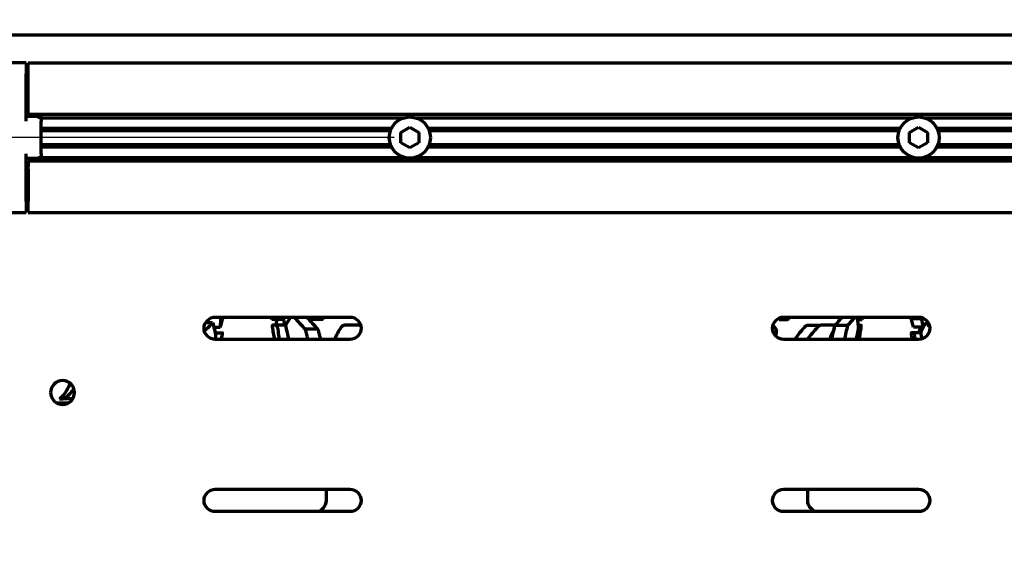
# Model space of a CAD drawing. Header units: millimetres. Extents: x 0 to 1189, y 0 to 841.
# Tile 49 of 56: x 588 to 719, y 632 to 704. Entities that reach past the tile are written whole.
import ezdxf

# ---------------------------------------------------------------- set-up
doc = ezdxf.new("R2010")
doc.units = ezdxf.units.MM
doc.header["$LTSCALE"] = 0.75
doc.layers.add('FD_Dimensions', color=7, linetype='Continuous', lineweight=35)
doc.layers.add('Visible', color=7, linetype='Continuous', lineweight=70)
doc.styles.get("Standard").update_dxf_attribs({"font": 'arial.ttf'})
doc.dimstyles.new('Dim-ISO-25', dxfattribs={"dimtxt": 3.5, "dimasz": 3.5, "dimexe": 2.1, "dimexo": 2.1, "dimgap": 1.4, "dimtad": 1, "dimzin": 12, "dimdsep": 46, "dimtxsty": 'Standard', "dimcen": 0, "dimazin": 3, "dimtp": 0.1, "dimtm": 0.1, "dimtfac": 0.714286, "dimtmove": 0, "dimatfit": 3, "dimfxl": 1, "dimtzin": 12, "dimarcsym": 0})

# ---------------------------------------------------------------- blocks, each defined once
blk = doc.blocks.new('*D22')
at = {"layer": 'Defpoints', "color": 0, "transparency": 16777216}
for p in [(782.392664, 721.546639), (539.216927, 643.8848), (782.392664, 643.8848)]:
    blk.add_point(p, dxfattribs=at)
at = {"layer": 'FD_Dimensions', "color": 0, "lineweight": -2, "transparency": 16777216}
for p, q in [((539.216927, 645.9848), (539.216927, 723.646639)), ((782.392664, 645.9848), (782.392664, 723.646639)), ((542.716927, 721.546639), (778.892664, 721.546639))]:
    blk.add_line(p, q, dxfattribs=at)
at = {"layer": 'FD_Dimensions', "color": 0, "transparency": 16777216}
for points in [[(542.716927, 722.129972), (542.716927, 720.963305), (539.216927, 721.546639)], [(778.892664, 722.129972), (778.892664, 720.963305), (782.392664, 721.546639)]]:
    blk.add_solid(points, dxfattribs=at)
at = {"layer": 'FD_Dimensions', "color": 0, "transparency": 16777216, "insert": (660.804796, 724.734838), "char_height": 3.5, "attachment_point": 5}
blk.add_mtext('243.18', dxfattribs=at)
blk = doc.blocks.new('*D23')
at = {"layer": 'Defpoints', "color": 0, "transparency": 16777216}
for p in [(787.031087, 730.453835), (534.578504, 673.694799), (787.031087, 673.694799)]:
    blk.add_point(p, dxfattribs=at)
at = {"layer": 'FD_Dimensions', "color": 0, "lineweight": -2, "transparency": 16777216}
for p, q in [((534.578504, 675.794799), (534.578504, 732.553835)), ((787.031087, 675.794799), (787.031087, 732.553835)), ((538.078504, 730.453835), (783.531087, 730.453835))]:
    blk.add_line(p, q, dxfattribs=at)
at = {"layer": 'FD_Dimensions', "color": 0, "transparency": 16777216}
for points in [[(538.078504, 731.037168), (538.078504, 729.870501), (534.578504, 730.453835)], [(783.531087, 731.037168), (783.531087, 729.870501), (787.031087, 730.453835)]]:
    blk.add_solid(points, dxfattribs=at)
at = {"layer": 'FD_Dimensions', "color": 0, "transparency": 16777216, "insert": (660.804796, 733.64084), "char_height": 3.5, "attachment_point": 5}
blk.add_mtext('252.45', dxfattribs=at)
blk = doc.blocks.new('*D24')
at = {"layer": 'Defpoints', "color": 0, "transparency": 16777216}
for p in [(767.666705, 712.0948), (553.627143, 701.5948), (767.666705, 701.5948)]:
    blk.add_point(p, dxfattribs=at)
at = {"layer": 'FD_Dimensions', "color": 0, "lineweight": -2, "transparency": 16777216}
for p, q in [((553.627143, 703.6948), (553.627143, 714.1948)), ((767.666705, 703.6948), (767.666705, 714.1948)), ((557.127143, 712.0948), (764.166705, 712.0948))]:
    blk.add_line(p, q, dxfattribs=at)
at = {"layer": 'FD_Dimensions', "color": 0, "transparency": 16777216}
for points in [[(557.127143, 712.678134), (557.127143, 711.511467), (553.627143, 712.0948)], [(764.166705, 712.678134), (764.166705, 711.511467), (767.666705, 712.0948)]]:
    blk.add_solid(points, dxfattribs=at)
at = {"layer": 'FD_Dimensions', "color": 0, "transparency": 16777216, "insert": (660.646924, 715.281806), "char_height": 3.5, "attachment_point": 5}
blk.add_mtext('214.04', dxfattribs=at)
blk = doc.blocks.new('*D25')
at = {"layer": 'Defpoints', "color": 0, "transparency": 16777216}
for p in [(639.804796, 687.8848), (463.566121, 484.8848), (639.804796, 484.8848)]:
    blk.add_point(p, dxfattribs=at)
at = {"layer": 'FD_Dimensions', "color": 0, "lineweight": -2, "transparency": 16777216}
for p, q in [((637.704796, 687.8848), (461.466121, 687.8848)), ((463.566121, 684.3848), (463.566121, 488.3848)), ((637.704796, 484.8848), (461.466121, 484.8848))]:
    blk.add_line(p, q, dxfattribs=at)
at = {"layer": 'FD_Dimensions', "color": 0, "transparency": 16777216}
for points in [[(462.982788, 684.3848), (464.149454, 684.3848), (463.566121, 687.8848)], [(462.982788, 488.3848), (464.149454, 488.3848), (463.566121, 484.8848)]]:
    blk.add_solid(points, dxfattribs=at)
at = {"layer": 'FD_Dimensions', "color": 0, "transparency": 16777216, "insert": (460.377922, 586.3848), "char_height": 3.5, "attachment_point": 5, "rotation": 90}
blk.add_mtext('203', dxfattribs=at)

msp = doc.modelspace()

# ---------------------------------------------------------------- linework, layer by layer
at = {"layer": 'Visible'}
for p, q in [((578.767, 701.595), (742.843, 701.595)), ((588.505, 697.885), (585.845, 697.885)), ((588.505, 697.885), (588.505, 696.385)), ((588.805, 696.385), (588.805, 697.885)), ((588.805, 697.885), (732.805, 697.885)), ((588.505, 690.05), (588.505, 696.385)), ((588.805, 692.092), (588.805, 696.385)), ((588.805, 693.135), (588.505, 693.135)), ((588.805, 691.738), (588.805, 692.092)), ((588.805, 691.131), (588.805, 691.738)), ((588.805, 690.985), (588.805, 691.131)), ((588.805, 690.985), (732.805, 690.985)), ((589.905, 690.985), (589.905, 690.69)), ((590.505, 690.376), (590.505, 690.985)), ((589.905, 690.69), (588.505, 690.69)), ((590.505, 690.535), (639.07, 690.535)), ((590.505, 690.376), (590.505, 690.05)), ((590.505, 685.719), (590.505, 690.05)), ((640.54, 690.535), (707.07, 690.535)), ((708.54, 690.535), (731.105, 690.535)), ((590.505, 689.135), (637.355, 689.135)), ((590.505, 688.835), (637.224, 688.835)), ((638.605, 688.578), (639.805, 689.27)), ((638.605, 687.192), (638.605, 688.578)), ((639.805, 689.27), (641.005, 688.578)), ((641.005, 688.578), (641.005, 687.192)), ((642.254, 689.135), (705.355, 689.135)), ((642.385, 688.835), (705.224, 688.835)), ((706.605, 688.578), (707.805, 689.27)), ((706.605, 687.192), (706.605, 688.578)), ((707.805, 689.27), (709.005, 688.578)), ((709.005, 688.578), (709.005, 687.192)), ((710.254, 689.135), (731.105, 689.135)), ((710.385, 688.835), (731.105, 688.835)), ((639.805, 686.499), (638.605, 687.192)), ((641.005, 687.192), (639.805, 686.499)), ((707.805, 686.499), (706.605, 687.192)), ((709.005, 687.192), (707.805, 686.499)), ((588.505, 679.385), (588.505, 685.719)), ((590.505, 686.935), (637.224, 686.935)), ((590.505, 686.635), (637.355, 686.635)), ((590.505, 685.719), (590.505, 685.393)), ((642.254, 686.635), (705.355, 686.635)), ((642.385, 686.935), (705.224, 686.935)), ((710.254, 686.635), (731.105, 686.635)), ((710.385, 686.935), (731.105, 686.935)), ((589.905, 685.08), (588.505, 685.08)), ((588.805, 684.638), (588.805, 684.785)), ((588.805, 684.785), (732.805, 684.785)), ((588.805, 684.638), (588.805, 684.031)), ((589.905, 685.08), (589.905, 684.785)), ((590.505, 684.785), (590.505, 685.393)), ((590.505, 685.235), (639.07, 685.235)), ((640.54, 685.235), (707.07, 685.235)), ((708.54, 685.235), (731.105, 685.235)), ((588.805, 683.678), (588.805, 684.031)), ((588.805, 683.678), (588.805, 679.385)), ((588.805, 682.635), (588.505, 682.635)), ((588.505, 679.385), (588.505, 677.885)), ((588.805, 677.885), (588.805, 679.385)), ((585.845, 677.885), (588.505, 677.885)), ((588.805, 677.885), (732.805, 677.885)), ((613.805, 663.885), (631.805, 663.885)), ((622.941, 663.557), (621.36, 663.557)), ((628.202, 663.557), (626.528, 663.557)), ((689.191, 663.557), (690.351, 663.557)), ((689.805, 663.885), (707.805, 663.885)), ((699.617, 663.557), (700.25, 663.557)), ((706.928, 663.695), (708.535, 663.695)), ((612.528, 663.172), (613.443, 663.172)), ((613.608, 662.557), (614.465, 662.557)), ((621.95, 662.804), (621.472, 662.804)), ((623.239, 662.804), (621.95, 662.804)), ((627.534, 662.269), (625.833, 662.269)), ((633.245, 662.804), (631.082, 662.804)), ((693, 662.804), (694.723, 662.804)), ((696.399, 662.804), (694.723, 662.804)), ((696.626, 662.791), (698.348, 662.791)), ((699.704, 662.804), (700.137, 662.804)), ((708.441, 662.557), (707.144, 662.557)), ((709.081, 663.172), (708.826, 663.172)), ((613.765, 661.804), (614.775, 661.804)), ((631.805, 660.885), (613.805, 660.885)), ((707.805, 660.885), (689.805, 660.885)), ((707.117, 661.804), (706.835, 661.804)), ((708.12, 661.804), (707.117, 661.804)), ((592.975, 652.945), (593.487, 652.945)), ((594.743, 652.945), (593.487, 652.945)), ((592.538, 652.445), (594.243, 652.445)), ((613.805, 640.885), (631.805, 640.885)), ((628.615, 640.885), (628.615, 639.367)), ((689.805, 640.885), (707.805, 640.885)), ((692.994, 639.367), (692.994, 640.885)), ((631.805, 637.885), (613.805, 637.885)), ((628.176, 638.306), (627.755, 637.885)), ((707.805, 637.885), (689.805, 637.885)), ((693.855, 637.885), (693.433, 638.306))]:
    msp.add_line(p, q, dxfattribs=at)
for centre in [(639.805, 687.885), (707.805, 687.885)]:
    msp.add_circle(centre, 2.75, dxfattribs=at)
at = {"layer": 'Visible', "extrusion": (0, 0, -1)}
msp.add_circle((-593.391, 653.799), 1.6, dxfattribs=at)
for centre, radius, start, end in [((-613.805, 662.385), 1.5, 270, 90), ((-676.969, 674.695), 55.164, 347.55204, 348.69907), ((-631.805, 662.385), 1.5, 90, 270), ((-689.805, 662.385), 1.5, 270, 90), ((-707.805, 662.385), 1.5, 90, 270), ((-762.469, 673.695), 55.164, 348.30651, 349.55576), ((-559.141, 673.695), 56.914, 192.87178, 193.00744), ((-762.469, 673.695), 56.914, 346.99256, 347.12822), ((-613.805, 639.385), 1.5, 270, 90), ((-631.805, 639.385), 1.5, 90, 270), ((-689.805, 639.385), 1.5, 270, 90), ((-707.805, 639.385), 1.5, 90, 270), ((-627.115, 639.367), 1.5, 180, 225), ((-694.494, 639.367), 1.5, 315, 0)]:
    msp.add_arc(centre, radius, start, end, dxfattribs=at)
at = {"layer": 'Visible'}
for centre, major_axis, ratio, start_param, end_param in [((568.394, 665.794), (45.334, 18.845), 0.7787818, -0.5712642, -0.538005), ((660.658, 666.794), (33.388, 35.993), 0.5239894, -1.1993287, -1.1911031), ((659.858, 664.631), (41.31, 4.747), 0.3699343, -0.416417, -0.3478361), ((653.325, 666.794), (46.476, 15.821), 0.7909465, -0.4873974, -0.4791718), ((574.547, 663.631), (41.197, 5.643), 0.3634765, -0.4613561, -0.3890801), ((677.574, 674.69), (0.001, 56.445), 0.9396978, 1.7926757, 1.8178889), ((677.558, 674.689), (0, 54.664), 0.9396926, 1.8000026, 1.8260866), ((656.896, 671.171), (42.062, 11.692), 0.6032112, -0.7619645, -0.7446911), ((656.844, 671.19), (43.816, 12.18), 0.6032114, -0.7619142, -0.7324492), ((644.888, 674.694), (0, 55.123), 0.9612617, 4.4591736, 4.49474), ((655.554, 671.19), (-44.256, 10.467), 0.6135645, 3.1794174, 3.2088823), ((570.089, 670.19), (-44.663, 8.567), 0.622707, 3.1149493, 3.1397902)]:
    msp.add_ellipse(centre, major_axis=major_axis, ratio=ratio, start_param=start_param, end_param=end_param, dxfattribs=at)
at = {"layer": 'Visible', "extrusion": (0, 0, -1)}
for centre, major_axis, ratio, start_param, end_param in [((668.284, 666.794), (-46.476, 15.821), 0.7909465, -0.4873974, -0.4791718), ((663.556, 664.631), (41.166, 5.871), 0.3616259, 3.4020126, 3.4705935), ((672.76, 666.794), (43.429, 22.896), 0.755789, 3.6697068, 3.6779323), ((672.709, 666.734), (41.798, 22.04), 0.7557731, 3.6681727, 3.6767198), ((753.215, 665.794), (-45.334, 18.845), 0.7787818, -0.5712642, -0.538005), ((666.055, 671.19), (44.256, 10.467), 0.6135645, 3.1794174, 3.2088823), ((665.339, 671.19), (37.944, 25.068), 0.3895568, 3.8495214, 3.8789864), ((654.925, 674.69), (0, 56.445), 0.6156496, 1.792663, 1.8089089), ((646.807, 674.69), (0.001, 56.445), 0.9612576, 1.7926533, 1.8178664), ((748.931, 663.631), (41.283, 4.981), 0.3683752, 3.3428687, 3.4294347), ((561.843, 673.69), (0.001, 56.445), 0.9444744, 1.7926555, 1.799628), ((751.52, 670.19), (44.663, 8.567), 0.622707, 3.1197084, 3.1397902), ((593.487, 653.946), (0, 1.002), 0.5709503, 2.7431498, 3.1415188)]:
    msp.add_ellipse(centre, major_axis=major_axis, ratio=ratio, start_param=start_param, end_param=end_param, dxfattribs=at)
at = {"layer": 'Visible'}
for points, knots in [([(590.505, 690.376), (590.421, 690.454), (590.334, 690.518), (590.251, 690.567), (590.138, 690.634), (590.002, 690.684), (589.906, 690.69), (589.905, 690.69), (589.905, 690.69)], [-0.034909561, -0.034909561, -0.034909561, -0.034909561, 0, 0, 0, 0.048086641, 0.048086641, 0.048434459, 0.048434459, 0.048434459, 0.048434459]), ([(589.905, 685.08), (589.905, 685.08), (589.906, 685.08), (590.002, 685.086), (590.138, 685.136), (590.251, 685.203), (590.334, 685.251), (590.421, 685.316), (590.505, 685.393)], [-0.048434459, -0.048434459, -0.048434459, -0.048434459, -0.048086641, -0.048086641, 0, 0, 0, 0.03490956, 0.03490956, 0.03490956, 0.03490956]), ([(696.626, 662.791), (696.818, 662.992), (696.999, 663.191), (697.309, 663.55), (697.446, 663.716), (697.577, 663.885)], [-6.14387003, -6.14387003, -6.14387003, -6.14387003, -5.99122576, -5.99122576, -5.86310491, -5.86310491, -5.86310491, -5.86310491]), ([(621.468, 662.573), (621.466, 662.586), (621.464, 662.6), (621.456, 662.677), (621.453, 662.728), (621.457, 662.785), (621.462, 662.799), (621.469, 662.803), (621.47, 662.804), (621.471, 662.804), (621.472, 662.804)], [-0.067467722, -0.067467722, -0.067467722, -0.067467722, -0.060677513, -0.060677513, -0.026046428, -0.026046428, 0, 0, 0, 0.004492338, 0.004492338, 0.004492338, 0.004492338]), ([(621.95, 662.804), (621.953, 662.804), (621.957, 662.803), (621.97, 662.796), (621.979, 662.786), (622.004, 662.75), (622.019, 662.721), (622.052, 662.643), (622.071, 662.592), (622.107, 662.476), (622.124, 662.411), (622.154, 662.28), (622.167, 662.214), (622.185, 662.101), (622.191, 662.053), (622.194, 662.01)], [-0.31850398, -0.31850398, -0.31850398, -0.31850398, -0.31282022, -0.31282022, -0.29994359, -0.29994359, -0.28312658, -0.28312658, -0.26362992, -0.26362992, -0.24338082, -0.24338082, -0.22315028, -0.22315028, -0.20678418, -0.20678418, -0.20678418, -0.20678418]), ([(630.686, 662.573), (630.696, 662.586), (630.705, 662.6), (630.765, 662.677), (630.825, 662.728), (630.942, 662.785), (630.996, 662.799), (631.052, 662.803), (631.062, 662.804), (631.072, 662.804), (631.082, 662.804)], [-0.067467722, -0.067467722, -0.067467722, -0.067467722, -0.060677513, -0.060677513, -0.026046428, -0.026046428, 0, 0, 0, 0.004492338, 0.004492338, 0.004492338, 0.004492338]), ([(691.307, 660.885), (691.44, 661.112), (691.58, 661.328), (691.879, 661.743), (692.036, 661.938), (692.196, 662.115)], [-2.10764025, -2.10764025, -2.10764025, -2.10764025, -2.02389149, -2.02389149, -1.93598499, -1.93598499, -1.93598499, -1.93598499]), ([(692.604, 662.573), (692.629, 662.601), (692.655, 662.627), (692.741, 662.707), (692.802, 662.748), (692.91, 662.794), (692.956, 662.804), (693, 662.804)], [-0.389823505, -0.389823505, -0.389823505, -0.389823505, -0.37572875, -0.37572875, -0.343033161, -0.343033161, -0.317635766, -0.317635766, -0.317635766, -0.317635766]), ([(694.335, 662.573), (694.347, 662.586), (694.359, 662.6), (694.433, 662.677), (694.497, 662.728), (694.608, 662.785), (694.655, 662.799), (694.7, 662.803), (694.708, 662.804), (694.715, 662.804), (694.723, 662.804)], [-0.067467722, -0.067467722, -0.067467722, -0.067467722, -0.060677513, -0.060677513, -0.026046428, -0.026046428, 0, 0, 0, 0.004492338, 0.004492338, 0.004492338, 0.004492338]), ([(696.399, 662.804), (696.407, 662.804), (696.415, 662.803), (696.44, 662.796), (696.456, 662.786), (696.489, 662.75), (696.504, 662.721), (696.527, 662.643), (696.534, 662.592), (696.536, 662.476), (696.53, 662.411), (696.507, 662.28), (696.49, 662.214), (696.45, 662.101), (696.43, 662.053), (696.407, 662.01)], [-0.31850397, -0.31850397, -0.31850397, -0.31850397, -0.31282021, -0.31282021, -0.29994359, -0.29994359, -0.28312657, -0.28312657, -0.26362992, -0.26362992, -0.24338082, -0.24338082, -0.22315028, -0.22315028, -0.20678417, -0.20678417, -0.20678417, -0.20678417]), ([(700.142, 662.573), (700.144, 662.586), (700.145, 662.6), (700.154, 662.677), (700.156, 662.728), (700.152, 662.785), (700.148, 662.799), (700.141, 662.803), (700.14, 662.804), (700.139, 662.804), (700.137, 662.804)], [-0.067467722, -0.067467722, -0.067467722, -0.067467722, -0.060677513, -0.060677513, -0.026046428, -0.026046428, 0, 0, 0, 0.004492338, 0.004492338, 0.004492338, 0.004492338]), ([(614.742, 661.573), (614.745, 661.586), (614.748, 661.6), (614.762, 661.677), (614.771, 661.728), (614.778, 661.785), (614.778, 661.799), (614.776, 661.803), (614.776, 661.804), (614.775, 661.804), (614.775, 661.804)], [-0.067467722, -0.067467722, -0.067467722, -0.067467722, -0.060677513, -0.060677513, -0.026046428, -0.026046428, 0, 0, 0, 0.004492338, 0.004492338, 0.004492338, 0.004492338]), ([(706.867, 661.573), (706.865, 661.586), (706.862, 661.6), (706.847, 661.677), (706.839, 661.728), (706.832, 661.785), (706.831, 661.799), (706.834, 661.803), (706.834, 661.804), (706.834, 661.804), (706.835, 661.804)], [-0.067467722, -0.067467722, -0.067467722, -0.067467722, -0.060677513, -0.060677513, -0.026046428, -0.026046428, 0, 0, 0, 0.004492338, 0.004492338, 0.004492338, 0.004492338]), ([(707.117, 661.804), (707.12, 661.804), (707.122, 661.803), (707.131, 661.796), (707.139, 661.786), (707.158, 661.75), (707.171, 661.721), (707.199, 661.643), (707.216, 661.592), (707.249, 661.476), (707.265, 661.411), (707.295, 661.28), (707.309, 661.214), (707.329, 661.101), (707.336, 661.053), (707.341, 661.01)], [-0.31850398, -0.31850398, -0.31850398, -0.31850398, -0.31282022, -0.31282022, -0.29994359, -0.29994359, -0.28312658, -0.28312658, -0.26362992, -0.26362992, -0.24338082, -0.24338082, -0.22315028, -0.22315028, -0.20678418, -0.20678418, -0.20678418, -0.20678418]), ([(592.975, 652.945), (593.146, 653.077), (593.323, 653.244), (593.677, 653.658), (593.852, 653.914), (594.141, 654.421), (594.283, 654.716), (594.406, 655.035)], [-0.64149782, -0.64149782, -0.64149782, -0.64149782, -0.54529021, -0.54529021, -0.43616584, -0.43616584, -0.33022364, -0.33022364, -0.33022364, -0.33022364]), ([(594.895, 654.343), (594.749, 654.112), (594.586, 653.889), (594.186, 653.421), (593.942, 653.195), (593.709, 653.023)], [-3.78794651, -3.78794651, -3.78794651, -3.78794651, -3.68866744, -3.68866744, -3.5563533, -3.5563533, -3.5563533, -3.5563533])]:
    msp.add_open_spline(points, degree=3, knots=knots, dxfattribs=at)
for points in [[(612.765, 663.466), (612.765, 663.368), (612.763, 663.27), (612.762, 663.172)], [(614.472, 663.885), (614.483, 663.442), (614.48, 662.999), (614.465, 662.557)], [(621.994, 663.557), (621.958, 663.307), (621.929, 663.056), (621.908, 662.804)], [(624.361, 663.885), (624.812, 663.352), (625.304, 662.811), (625.833, 662.269)], [(626.041, 663.885), (626.497, 663.352), (626.996, 662.81), (627.534, 662.269)], [(626.303, 663.885), (626.377, 663.775), (626.452, 663.666), (626.528, 663.557)], [(689.107, 663.713), (689.135, 663.661), (689.163, 663.609), (689.191, 663.557)], [(690.171, 663.885), (690.231, 663.775), (690.292, 663.666), (690.351, 663.557)], [(699.563, 663.885), (699.655, 663.352), (699.714, 662.811), (699.735, 662.269)], [(700.278, 663.885), (700.269, 663.775), (700.26, 663.666), (700.25, 663.557)], [(706.928, 663.695), (706.907, 663.758), (706.887, 663.821), (706.866, 663.885)], [(706.928, 663.695), (707.08, 663.695), (707.255, 663.758), (707.452, 663.885)], [(613.443, 663.172), (613.624, 662.547), (613.76, 661.909), (613.847, 661.269)], [(623.649, 660.885), (623.501, 661.514), (623.362, 662.15), (623.232, 662.791)], [(688.343, 662.726), (688.505, 662.574), (688.665, 662.421), (688.823, 662.269)], [(697.921, 660.885), (698.072, 661.514), (698.215, 662.15), (698.348, 662.791)], [(708.004, 662.557), (707.944, 662.307), (707.892, 662.056), (707.847, 661.804)], [(708.826, 663.172), (708.976, 662.968), (709.134, 662.763), (709.297, 662.557)], [(621.767, 660.885), (621.692, 661.21), (621.632, 661.503), (621.588, 661.757)], [(622.194, 662.01), (622.223, 661.663), (622.274, 661.285), (622.345, 660.885)], [(629.786, 660.885), (629.877, 661.21), (630.003, 661.503), (630.163, 661.757)], [(692.95, 660.885), (693.162, 661.21), (693.386, 661.503), (693.617, 661.757)], [(696.407, 662.01), (696.224, 661.663), (696.051, 661.285), (695.892, 660.885)], [(699.842, 660.885), (699.917, 661.21), (699.978, 661.503), (700.021, 661.757)], [(707.341, 661.01), (707.347, 660.969), (707.352, 660.927), (707.358, 660.885)], [(708.291, 660.966), (708.231, 661.24), (708.172, 661.515), (708.115, 661.791)]]:
    msp.add_open_spline(points, degree=3, dxfattribs=at)

# ---------------------------------------------------------------- dimensions: what is measured, and where the dimension line sits
at = {"layer": 'FD_Dimensions'}
for base, p1, p2, picture, middle in [((787.031, 730.454), (534.579, 673.695), (787.031, 673.695), '*D23', (660.805, 733.641)), ((767.667, 712.095), (553.627, 701.595), (767.667, 701.595), '*D24', (660.647, 715.282))]:
    dim = msp.add_linear_dim(base=base, p1=p1, p2=p2, dimstyle='Dim-ISO-25', override={"dimlfac": 1, "dimclrd": 0, "dimclre": 0}, dxfattribs=at)
    dim.commit()
    dim.dimension.update_dxf_attribs({"geometry": picture, "text_midpoint": middle})
dim = msp.add_linear_dim(base=(782.393, 721.547), p1=(539.217, 643.885), p2=(782.393, 643.885), dimstyle='Dim-ISO-25', override={"dimlfac": 1}, dxfattribs=at)
dim.commit()
dim.dimension.update_dxf_attribs({"geometry": '*D22', "text_midpoint": (660.805, 721.547), "dimtype": 160})
dim = msp.add_linear_dim(base=(463.566, 484.885), p1=(639.805, 687.885), p2=(639.805, 484.885), angle=90, dimstyle='Dim-ISO-25', override={"dimlfac": 1, "dimclrd": 0, "dimclre": 0}, dxfattribs=at)
dim.commit()
dim.dimension.update_dxf_attribs({"geometry": '*D25', "text_midpoint": (460.378, 586.385)})

doc.saveas('drawing.dxf')
